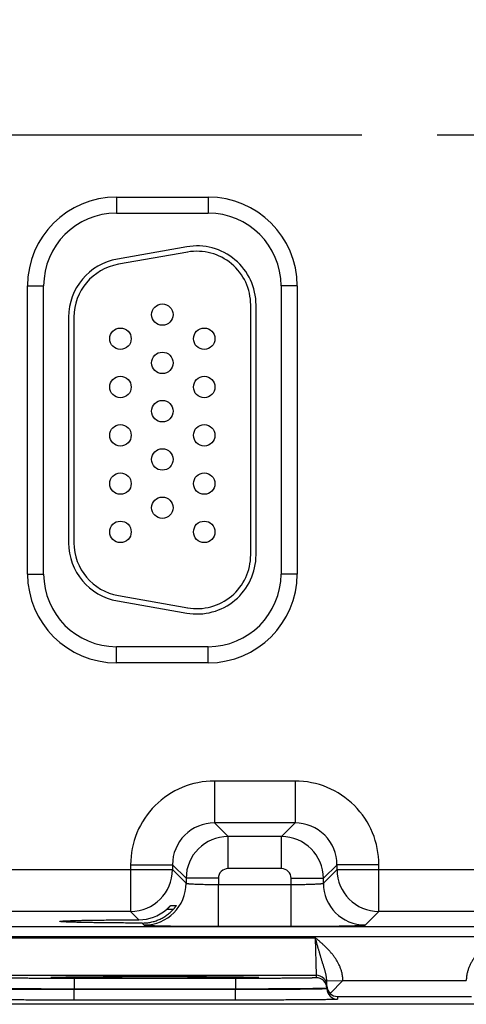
# Model space of a CAD drawing. Header units: inches. Extents: x 0 to 34, y 0 to 22.
# Tile 22 of 111: x 11.4 to 12.2, y 12.8 to 14.7. Entities that reach past the tile are written whole.
import ezdxf

# ---------------------------------------------------------------- set-up
doc = ezdxf.new("R2010")
doc.units = ezdxf.units.IN
doc.header["$LTSCALE"] = 1.87
doc.header["$MEASUREMENT"] = 0
doc.linetypes.add('CENTER', pattern=[0.6, 0.375, -0.075, 0.075, -0.075])
doc.layers.get('0').update_dxf_attribs({"linetype": 'CONTINUOUS'})
doc.layers.add('DETAIL', color=7, linetype='CONTINUOUS')
doc.layers.add('DIMENSIONS', color=7, linetype='CONTINUOUS')
doc.styles.get("Standard").update_dxf_attribs({"font": 'txt', "width": 0.8})
doc.dimstyles.new('DIMSTYLE_1', dxfattribs={"dimtxt": 0.125, "dimasz": 0.18, "dimexe": 0.125, "dimexo": 0.0625, "dimgap": 0.09, "dimtad": 0, "dimtih": 1, "dimtoh": 1, "dimzin": 4, "dimdsep": 46, "dimtxsty": 'STANDARD', "dimblk": '_FILLED', "dimblk1": '_FILLED', "dimblk2": '_FILLED', "dimcen": 0.09, "dimadec": 0, "dimazin": 0, "dimtp": 0.01, "dimtm": 0.01, "dimtfac": 1, "dimtofl": 0, "dimtmove": 0, "dimatfit": 3, "dimldrblk": '_FILLED', "dimfxl": 1, "dimtolj": 1, "dimtzin": 4, "dimarcsym": 0})

# ---------------------------------------------------------------- blocks, each defined once
blk = doc.blocks.new('*D23')
at = {"layer": 'DIMENSIONS', "color": 2, "linetype": 'CONTINUOUS'}
blk.add_line((13.0446, 14.5132), (13.0446, 16.9873), dxfattribs=at)
at = {"layer": 'DIMENSIONS', "color": 2, "linetype": 'CONTINUOUS', "insert": (12.9821, 17.0498), "char_height": 0.125, "width": 1.225, "attachment_point": 1, "rotation": 90, "line_spacing_factor": 0.9}
blk.add_mtext('5.81{\\Ftxt.shx;\\W1.000000;\\H0.125000; }[147.5]', dxfattribs=at)
blk = doc.blocks.new('_FILLED')
at = {"color": 0, "linetype": 'BYBLOCK'}
blk.add_solid([(0, 0), (-1, 0.174), (-1, -0.174)], dxfattribs=at)
blk = doc.blocks.new('*D24')
at = {"layer": 'DIMENSIONS', "color": 2, "linetype": 'CONTINUOUS'}
blk.add_line((16.7646, 14.5132), (16.7646, 16.9873), dxfattribs=at)
at = {"layer": 'DIMENSIONS', "color": 2, "linetype": 'CONTINUOUS', "insert": (16.7021, 17.0498), "char_height": 0.125, "width": 1.025, "attachment_point": 1, "rotation": 90, "line_spacing_factor": 0.9}
blk.add_mtext('9.53{\\Ftxt.shx;\\W1.000000;\\H0.125000; }[242]', dxfattribs=at)

msp = doc.modelspace()

# ---------------------------------------------------------------- linework, layer by layer
at = {"color": 7, "linetype": 'CONTINUOUS'}
for p, q in [((11.5641, 14.3353), (11.5641, 14.3053)), ((11.5641, 14.3353), (11.7351, 14.3353)), ((11.7351, 14.3353), (11.7351, 14.3053)), ((11.5641, 14.3053), (11.7351, 14.3053)), ((11.695, 14.2426), (11.566, 14.2199)), ((11.6968, 14.2328), (11.5678, 14.21)), ((11.3986, 13.6328), (11.3986, 14.1698)), ((11.3986, 14.1698), (11.4286, 14.1698)), ((11.4286, 13.6328), (11.4286, 14.1698)), ((11.8707, 14.1698), (11.8707, 13.6328)), ((11.9007, 14.1698), (11.8707, 14.1698)), ((11.9007, 14.1698), (11.9007, 13.6328)), ((11.8141, 13.6683), (11.8141, 14.1343)), ((11.8241, 13.6683), (11.8241, 14.1343)), ((11.4751, 14.1115), (11.4751, 13.691)), ((11.4851, 14.1115), (11.4851, 13.691)), ((11.3986, 13.6328), (11.4286, 13.6328)), ((11.9007, 13.6328), (11.8707, 13.6328)), ((11.566, 13.5827), (11.695, 13.5599)), ((11.5678, 13.5925), (11.6968, 13.5698)), ((11.5641, 13.4672), (11.5641, 13.4972)), ((11.7351, 13.4972), (11.5641, 13.4972)), ((11.7351, 13.4672), (11.7351, 13.4972)), ((11.7351, 13.4672), (11.5641, 13.4672)), ((11.8968, 13.2469), (11.7465, 13.2469)), ((11.7465, 13.2469), (11.7465, 13.1689)), ((11.8968, 13.2469), (11.8968, 13.1689)), ((11.7465, 13.1689), (11.7719, 13.1435)), ((11.8968, 13.1689), (11.7465, 13.1689)), ((11.8968, 13.1689), (11.8714, 13.1435)), ((11.8714, 13.1435), (11.7719, 13.1435)), ((11.7719, 13.0836), (11.7719, 13.1435)), ((11.8714, 13.0836), (11.8714, 13.1435)), ((11.5905, 13.0909), (11.6685, 13.0909)), ((11.5905, 13.0909), (11.5905, 13.0039)), ((11.6685, 13.0909), (11.6939, 13.0656)), ((11.6685, 13.0909), (11.6685, 13.0819)), ((11.9748, 13.0909), (11.9494, 13.0656)), ((12.0528, 13.0909), (11.9748, 13.0909)), ((11.9748, 13.0819), (11.9748, 13.0909)), ((12.0528, 13.0039), (12.0528, 13.0909)), ((11.0448, 13.0819), (11.6685, 13.0819)), ((11.6685, 13.0819), (11.6939, 13.0565)), ((11.8714, 13.0836), (11.7719, 13.0836)), ((11.9494, 13.0565), (11.9748, 13.0819)), ((11.9748, 13.0819), (12.5985, 13.0819)), ((11.7539, 13.0656), (11.6939, 13.0656)), ((11.6939, 13.0656), (11.6939, 13.0565)), ((11.7539, 13.0656), (11.7539, 13.0542)), ((11.7539, 13.0542), (11.8894, 13.0542)), ((11.7539, 12.9762), (11.7539, 13.0542)), ((11.8894, 13.0656), (11.9494, 13.0656)), ((11.8894, 13.0542), (11.8894, 13.0656)), ((11.8894, 12.9762), (11.8894, 13.0542)), ((11.9494, 13.0565), (11.9494, 13.0656)), ((11.6652, 13.0151), (11.6755, 13.0151)), ((11.5905, 13.0039), (11.1228, 13.0039)), ((11.6061, 12.9883), (11.5905, 13.0039)), ((11.6695, 13.0073), (11.6571, 13.0073)), ((12.0274, 12.9785), (12.0528, 13.0039)), ((12.5205, 13.0039), (12.0528, 13.0039)), ((10.2741, 12.9761), (17.6723, 12.9761)), ((11.4585, 12.9853), (11.4585, 12.9853)), ((11.6122, 12.9822), (11.6159, 12.9785)), ((11.7539, 12.9762), (11.8894, 12.9762)), ((10.2741, 12.9571), (17.6723, 12.9571)), ((11.3368, 12.9549), (11.9344, 12.9549)), ((11.9344, 12.9549), (11.936, 12.8849)), ((11.3353, 12.8849), (11.936, 12.8849)), ((11.936, 12.8849), (11.936, 12.8803)), ((11.4419, 12.8808), (11.4441, 12.881)), ((11.4442, 12.881), (11.4443, 12.881)), ((11.4443, 12.881), (11.4445, 12.881)), ((11.4445, 12.881), (11.4447, 12.8811)), ((11.4447, 12.8811), (11.445, 12.8811)), ((11.445, 12.8811), (11.4454, 12.8811)), ((11.4454, 12.8811), (11.446, 12.8811)), ((11.446, 12.8811), (11.4468, 12.8812)), ((11.4468, 12.8812), (11.4481, 12.8812)), ((11.4481, 12.8812), (11.4498, 12.8813)), ((11.4498, 12.8813), (11.4523, 12.8813)), ((11.4523, 12.8813), (11.4555, 12.8814)), ((11.4555, 12.8814), (11.4593, 12.8815)), ((11.4593, 12.8815), (11.464, 12.8816)), ((11.464, 12.8816), (11.4696, 12.8817)), ((11.4696, 12.8817), (11.4749, 12.8817)), ((11.4749, 12.8817), (11.481, 12.8818)), ((11.481, 12.8818), (11.488, 12.8819)), ((11.786, 12.8789), (11.4853, 12.8789)), ((11.4853, 12.8789), (11.4853, 12.8591)), ((11.488, 12.8819), (11.4963, 12.882)), ((11.4963, 12.882), (11.5064, 12.8821)), ((11.5064, 12.8821), (11.5156, 12.8821)), ((11.5156, 12.8821), (11.5264, 12.8822)), ((11.5264, 12.8822), (11.5397, 12.8823)), ((11.5397, 12.8823), (11.5499, 12.8823)), ((11.5499, 12.8823), (11.5612, 12.8824)), ((11.5612, 12.8824), (11.5731, 12.8824)), ((11.5731, 12.8824), (11.5852, 12.8824)), ((11.5852, 12.8824), (11.5975, 12.8824)), ((11.5975, 12.8824), (11.61, 12.8825)), ((11.61, 12.8825), (11.6225, 12.8825)), ((11.6225, 12.8825), (11.6351, 12.8825)), ((11.6351, 12.8825), (11.6477, 12.8825)), ((11.6477, 12.8825), (11.6603, 12.8825)), ((11.6603, 12.8825), (11.6727, 12.8825)), ((11.6727, 12.8825), (11.685, 12.8824)), ((11.685, 12.8824), (11.6971, 12.8824)), ((11.6971, 12.8824), (11.7089, 12.8824)), ((11.7089, 12.8824), (11.7204, 12.8823)), ((11.7204, 12.8823), (11.7316, 12.8823)), ((11.7316, 12.8823), (11.7423, 12.8822)), ((11.7423, 12.8822), (11.7526, 12.8821)), ((11.7526, 12.8821), (11.7624, 12.8821)), ((11.7624, 12.8821), (11.7717, 12.882)), ((11.7717, 12.882), (11.7797, 12.8819)), ((11.7797, 12.8819), (11.7863, 12.8819)), ((11.786, 12.8789), (11.786, 12.8591)), ((11.7863, 12.8819), (11.7944, 12.8818)), ((11.7944, 12.8818), (11.8008, 12.8817)), ((11.8008, 12.8817), (11.806, 12.8816)), ((11.806, 12.8816), (11.8102, 12.8815)), ((11.8102, 12.8815), (11.8136, 12.8815)), ((11.8136, 12.8815), (11.8173, 12.8814)), ((11.8173, 12.8814), (11.8202, 12.8813)), ((11.8202, 12.8813), (11.8224, 12.8812)), ((11.8224, 12.8812), (11.8238, 12.8812)), ((11.8238, 12.8812), (11.8248, 12.8811)), ((11.8248, 12.8811), (11.8257, 12.8811)), ((11.8257, 12.8811), (11.8261, 12.8811)), ((11.8261, 12.8811), (11.8265, 12.8811)), ((11.8265, 12.8811), (11.8267, 12.881)), ((11.8272, 12.881), (11.8294, 12.8808)), ((11.9558, 12.8747), (11.9857, 12.8752)), ((11.956, 12.8649), (11.9558, 12.8747)), ((11.956, 12.8649), (11.956, 12.8606)), ((11.956, 12.8649), (11.956, 12.8599)), ((11.962, 12.8511), (11.9858, 12.8753)), ((11.9858, 12.8753), (12.2155, 12.8753)), ((11.786, 12.8591), (11.4853, 12.8591)), ((11.4853, 12.8591), (11.4853, 12.8584)), ((11.786, 12.8584), (11.4853, 12.8584)), ((11.4853, 12.8386), (11.4853, 12.8584)), ((11.786, 12.8591), (11.786, 12.8584)), ((11.786, 12.8386), (11.786, 12.8584)), ((11.956, 12.8606), (11.956, 12.8599)), ((17.8766, 12.8308), (8.4532, 12.8308)), ((11.786, 12.8386), (11.4853, 12.8386)), ((11.976, 12.8453), (12.2253, 12.8453)), ((11.976, 12.8453), (11.976, 12.8402))]:
    msp.add_line(p, q, dxfattribs=at)
for points in [[(11.4441, 12.881), (11.4441, 12.881), (11.4441, 12.881), (11.4441, 12.881), (11.4442, 12.881)], [(11.8267, 12.881), (11.8269, 12.881), (11.827, 12.881), (11.8271, 12.881), (11.8271, 12.881), (11.8271, 12.881)]]:
    msp.add_lwpolyline(points, dxfattribs=at)
for centre in [(11.6496, 14.1163), (11.5716, 14.0713), (11.7276, 14.0713), (11.6496, 14.0263), (11.5716, 13.9813), (11.7276, 13.9813), (11.6496, 13.9363), (11.5716, 13.8913), (11.7276, 13.8913), (11.6496, 13.8463), (11.5716, 13.8013), (11.7276, 13.8013), (11.6496, 13.7563), (11.5716, 13.7113), (11.7276, 13.7113)]:
    msp.add_circle(centre, 0.02, dxfattribs=at)
for centre, radius, start, end in [((11.5641, 14.1698), 0.1655, 90, 180), ((11.7351, 14.1698), 0.1655, 0, 90), ((11.5641, 14.1698), 0.1355, 90, 180), ((11.7351, 14.1698), 0.1355, 0, 90), ((11.7141, 14.1343), 0.11, 0, 100), ((11.7141, 14.1343), 0.1, 0, 100), ((11.5851, 14.1115), 0.11, 100, 180), ((11.5851, 14.1115), 0.1, 100, 180), ((11.5851, 13.691), 0.11, 180, 260), ((11.5851, 13.691), 0.1, 180, 260), ((11.7141, 13.6683), 0.11, 260, 360), ((11.7141, 13.6683), 0.1, 260, 360), ((11.5641, 13.6328), 0.1655, 180, 270), ((11.5641, 13.6328), 0.1355, 180, 270), ((11.7351, 13.6328), 0.1655, 270, 360), ((11.7351, 13.6328), 0.1355, 270, 360), ((11.7465, 13.0909), 0.156, 89.9966, 180.0034), ((11.8968, 13.0909), 0.156, 359.9966, 90.0034), ((11.7464, 13.091), 0.0779, 89.9712, 180.0288), ((11.8968, 13.091), 0.0779, 359.9712, 90.0288), ((11.7719, 13.0655), 0.078, 90.0148, 179.9847), ((11.8714, 13.0655), 0.078, 0.0148, 89.9847), ((11.5905, 13.0819), 0.078, 270.0209, 359.9791), ((11.7719, 13.0656), 0.018, 89.9966, 180.0034), ((11.8714, 13.0656), 0.018, 359.9966, 90.0034), ((12.0528, 13.0819), 0.078, 180.0209, 269.9791), ((11.6159, 13.0566), 0.078, 270.0209, 359.9791), ((12.0274, 13.0566), 0.078, 180.0209, 269.9791), ((11.6058, 13.0669), 0.0786, 270.1955, 310.6953), ((11.936, 12.8649), 0.02, 1.0013, 90.0012), ((11.936, 12.8603), 0.02, 1.0013, 90.0012), ((11.9756, 12.8653), 0.0197, 181.0601, 226.228), ((11.976, 12.8602), 0.02, 181.0013, 270.0012), ((11.9762, 12.8655), 0.0202, 225.4064, 269.3134)]:
    msp.add_arc(centre, radius, start, end, dxfattribs=at)
for points, knots in [([(11.6939, 13.0565), (11.6939, 13.0565), (11.6939, 13.0565), (11.6939, 13.0564), (11.694, 13.0564), (11.694, 13.0564), (11.6941, 13.0563), (11.6943, 13.0563), (11.6944, 13.0562), (11.6947, 13.0562), (11.6949, 13.0561), (11.6952, 13.0561), (11.6955, 13.056), (11.696, 13.0559), (11.6967, 13.0558), (11.6977, 13.0557), (11.6988, 13.0556), (11.7, 13.0555), (11.7013, 13.0554), (11.7028, 13.0553), (11.7044, 13.0552), (11.7061, 13.0551), (11.7086, 13.055), (11.7119, 13.0548), (11.7163, 13.0547), (11.7209, 13.0546), (11.7259, 13.0544), (11.7312, 13.0543), (11.7367, 13.0543), (11.7423, 13.0542), (11.7481, 13.0542), (11.7519, 13.0542), (11.7539, 13.0542)], [0, 0, 0, 0, 0.001207, 0.001961, 0.002833, 0.003829, 0.004956, 0.00761, 0.010815, 0.014577, 0.018901, 0.023788, 0.029239, 0.035252, 0.048955, 0.064875, 0.082979, 0.103229, 0.125579, 0.14998, 0.176375, 0.204703, 0.2349, 0.300613, 0.372901, 0.451088, 0.534441, 0.622178, 0.713474, 0.807469, 0.903279, 1, 1, 1, 1]), ([(11.8894, 13.0542), (11.8914, 13.0542), (11.8952, 13.0542), (11.901, 13.0542), (11.9066, 13.0543), (11.9121, 13.0543), (11.9173, 13.0544), (11.9223, 13.0546), (11.927, 13.0547), (11.9314, 13.0548), (11.9347, 13.055), (11.9372, 13.0551), (11.9389, 13.0552), (11.9405, 13.0553), (11.942, 13.0554), (11.9433, 13.0555), (11.9445, 13.0556), (11.9456, 13.0557), (11.9465, 13.0558), (11.9473, 13.0559), (11.9478, 13.056), (11.9481, 13.0561), (11.9484, 13.0561), (11.9486, 13.0562), (11.9488, 13.0562), (11.949, 13.0563), (11.9492, 13.0563), (11.9492, 13.0564), (11.9493, 13.0564), (11.9493, 13.0564), (11.9494, 13.0565), (11.9494, 13.0565), (11.9494, 13.0565)], [0, 0, 0, 0, 0.096721, 0.192531, 0.286526, 0.377822, 0.465559, 0.548912, 0.627099, 0.699387, 0.7651, 0.795297, 0.823625, 0.85002, 0.874421, 0.896771, 0.917021, 0.935125, 0.951045, 0.964748, 0.970761, 0.976212, 0.981099, 0.985423, 0.989185, 0.99239, 0.995044, 0.996171, 0.997167, 0.998039, 0.998793, 1, 1, 1, 1]), ([(11.6571, 13.0073), (11.6576, 13.0078), (11.6583, 13.0084), (11.6593, 13.0093), (11.6599, 13.0099), (11.6606, 13.0105), (11.6613, 13.0112), (11.6619, 13.0118), (11.6625, 13.0124), (11.663, 13.0129), (11.6634, 13.0133), (11.6637, 13.0137), (11.664, 13.0139), (11.6642, 13.0141), (11.6644, 13.0143), (11.6645, 13.0145), (11.6647, 13.0147), (11.6648, 13.0148), (11.6649, 13.0149), (11.665, 13.015), (11.6651, 13.015), (11.6651, 13.0151), (11.6651, 13.0151), (11.6652, 13.0151), (11.6652, 13.0151), (11.6652, 13.0151), (11.6652, 13.0151), (11.6652, 13.0151), (11.6652, 13.0151)], [0, 0, 0, 0, 0.173069, 0.25813, 0.341741, 0.4235, 0.502943, 0.579537, 0.652667, 0.721616, 0.785552, 0.815343, 0.843507, 0.869898, 0.894362, 0.916736, 0.936847, 0.954515, 0.969555, 0.976033, 0.981784, 0.986788, 0.991023, 0.994469, 0.997113, 0.998946, 0.999565, 1, 1, 1, 1]), ([(11.6755, 13.0151), (11.6755, 13.0151), (11.6755, 13.0151), (11.6755, 13.0151), (11.6755, 13.0151), (11.6755, 13.0151), (11.6755, 13.0151), (11.6755, 13.0151), (11.6755, 13.0151), (11.6755, 13.0151), (11.6755, 13.0151), (11.6755, 13.015), (11.6755, 13.015), (11.6754, 13.0149), (11.6754, 13.0148), (11.6753, 13.0147), (11.6752, 13.0146), (11.6752, 13.0145), (11.675, 13.0143), (11.6748, 13.014), (11.6745, 13.0136), (11.6742, 13.0131), (11.6738, 13.0125), (11.6734, 13.012), (11.6729, 13.0114), (11.6724, 13.0108), (11.6719, 13.0101), (11.6713, 13.0095), (11.6706, 13.0086), (11.67, 13.0079), (11.6696, 13.0075)], [0, 0, 0, 0, 0.000305, 0.000608, 0.00102, 0.00159, 0.002336, 0.003265, 0.004379, 0.005679, 0.008833, 0.012721, 0.01733, 0.022647, 0.035344, 0.050685, 0.059306, 0.068538, 0.088769, 0.135831, 0.190836, 0.252811, 0.320858, 0.394158, 0.471968, 0.553616, 0.638495, 0.726053, 0.815791, 1, 1, 1, 1]), ([(11.6122, 12.9822), (11.6136, 12.9822), (11.6162, 12.9823), (11.6203, 12.9826), (11.6243, 12.9831), (11.6283, 12.9838), (11.6322, 12.9848), (11.6374, 12.9863), (11.6437, 12.9887), (11.6497, 12.9917), (11.6543, 12.9945), (11.6576, 12.9968), (11.6608, 12.9992), (11.6639, 13.0018), (11.6668, 13.0046), (11.6687, 13.0065), (11.6696, 13.0075)], [0, 0, 0, 0, 0.062323, 0.124811, 0.187429, 0.250137, 0.312899, 0.37568, 0.501127, 0.626327, 0.688819, 0.751218, 0.813527, 0.875752, 0.937904, 1, 1, 1, 1]), ([(11.4585, 12.9853), (11.4585, 12.9853), (11.4585, 12.9853), (11.4585, 12.9854), (11.4585, 12.9854), (11.4586, 12.9854), (11.4587, 12.9854), (11.4588, 12.9855), (11.4589, 12.9855), (11.4591, 12.9855), (11.4593, 12.9856), (11.4597, 12.9856), (11.4601, 12.9857), (11.4607, 12.9858), (11.4614, 12.9858), (11.4621, 12.9859), (11.4632, 12.986), (11.4649, 12.9861), (11.4671, 12.9862), (11.4696, 12.9864), (11.4724, 12.9865), (11.4756, 12.9866), (11.4791, 12.9867), (11.4828, 12.9869), (11.4869, 12.987), (11.4912, 12.9871), (11.4958, 12.9872), (11.5007, 12.9873), (11.5058, 12.9874), (11.5132, 12.9875), (11.5229, 12.9877), (11.5352, 12.9878), (11.5483, 12.988), (11.562, 12.9881), (11.5763, 12.9882), (11.5911, 12.9883), (11.6011, 12.9883), (11.6061, 12.9883)], [0, 0, 0, 0, 0.000271, 0.000441, 0.00064, 0.001129, 0.00175, 0.002505, 0.003398, 0.004429, 0.0056, 0.008361, 0.011682, 0.015562, 0.02, 0.024995, 0.030544, 0.043297, 0.058244, 0.075364, 0.09464, 0.116043, 0.139519, 0.165015, 0.192474, 0.221841, 0.253063, 0.286084, 0.32085, 0.357303, 0.434997, 0.518522, 0.607216, 0.70042, 0.797459, 0.897581, 1, 1, 1, 1]), ([(11.6122, 12.9822), (11.607, 12.9822), (11.5966, 12.9823), (11.5813, 12.9823), (11.5664, 12.9824), (11.5521, 12.9826), (11.5385, 12.9827), (11.5256, 12.9829), (11.5154, 12.983), (11.5078, 12.9831), (11.5024, 12.9832), (11.4973, 12.9834), (11.4925, 12.9835), (11.4879, 12.9836), (11.4837, 12.9837), (11.4798, 12.9838), (11.4761, 12.9839), (11.4728, 12.9841), (11.4699, 12.9842), (11.4673, 12.9843), (11.4653, 12.9844), (11.4639, 12.9845), (11.4629, 12.9846), (11.4621, 12.9847), (11.4613, 12.9847), (11.4607, 12.9848), (11.4602, 12.9849), (11.4598, 12.9849), (11.4596, 12.9849), (11.4594, 12.985), (11.4592, 12.985), (11.459, 12.985), (11.4589, 12.9851), (11.4587, 12.9851), (11.4586, 12.9851), (11.4586, 12.9852), (11.4585, 12.9852), (11.4585, 12.9852), (11.4585, 12.9852), (11.4585, 12.9853), (11.4585, 12.9853), (11.4585, 12.9853), (11.4585, 12.9853)], [0, 0, 0, 0, 0.101866, 0.20169, 0.298653, 0.391946, 0.480843, 0.564654, 0.642687, 0.67932, 0.714258, 0.747442, 0.778812, 0.808312, 0.835885, 0.861473, 0.885019, 0.906465, 0.925756, 0.942856, 0.957747, 0.964357, 0.970408, 0.975897, 0.980822, 0.985181, 0.988973, 0.990656, 0.992197, 0.993595, 0.994851, 0.995965, 0.996937, 0.997769, 0.998462, 0.999019, 0.999249, 0.999447, 0.999617, 0.999761, 0.999886, 1, 1, 1, 1]), ([(11.6159, 12.9785), (11.6159, 12.9785), (11.6159, 12.9785), (11.6159, 12.9785), (11.616, 12.9785), (11.6161, 12.9785), (11.6162, 12.9784), (11.6163, 12.9784), (11.6165, 12.9784), (11.6168, 12.9783), (11.6172, 12.9783), (11.6177, 12.9782), (11.6183, 12.9781), (11.619, 12.9781), (11.6197, 12.978), (11.6205, 12.978), (11.6214, 12.9779), (11.6228, 12.9778), (11.6247, 12.9777), (11.6272, 12.9776), (11.63, 12.9775), (11.633, 12.9774), (11.6364, 12.9773), (11.64, 12.9772), (11.644, 12.9771), (11.6481, 12.977), (11.6526, 12.977), (11.6589, 12.9768), (11.6674, 12.9767), (11.6782, 12.9766), (11.6897, 12.9765), (11.7018, 12.9764), (11.7144, 12.9763), (11.7273, 12.9762), (11.7405, 12.9762), (11.7494, 12.9762), (11.7539, 12.9762)], [0, 0, 0, 0, 0.000163, 0.000356, 0.000837, 0.001454, 0.002211, 0.003109, 0.004151, 0.006666, 0.009759, 0.013431, 0.01768, 0.022505, 0.027903, 0.033872, 0.040409, 0.047509, 0.063386, 0.081466, 0.101706, 0.124061, 0.148477, 0.174898, 0.203262, 0.233501, 0.265545, 0.299319, 0.371734, 0.450065, 0.533574, 0.621476, 0.712942, 0.807113, 0.9031, 1, 1, 1, 1]), ([(11.8894, 12.9762), (11.8939, 12.9762), (11.9028, 12.9762), (11.916, 12.9762), (11.9289, 12.9763), (11.9415, 12.9764), (11.9536, 12.9765), (11.9651, 12.9766), (11.9759, 12.9767), (11.9844, 12.9768), (11.9907, 12.977), (11.9951, 12.977), (11.9993, 12.9771), (12.0032, 12.9772), (12.0069, 12.9773), (12.0102, 12.9774), (12.0133, 12.9775), (12.0161, 12.9776), (12.0186, 12.9777), (12.0205, 12.9778), (12.0218, 12.9779), (12.0227, 12.978), (12.0236, 12.978), (12.0243, 12.9781), (12.025, 12.9781), (12.0256, 12.9782), (12.0261, 12.9783), (12.0265, 12.9783), (12.0268, 12.9784), (12.027, 12.9784), (12.0271, 12.9784), (12.0272, 12.9785), (12.0273, 12.9785), (12.0273, 12.9785), (12.0274, 12.9785), (12.0274, 12.9785), (12.0274, 12.9785)], [0, 0, 0, 0, 0.0969, 0.192887, 0.287058, 0.378524, 0.466426, 0.549935, 0.628266, 0.700681, 0.734455, 0.766499, 0.796738, 0.825102, 0.851523, 0.875939, 0.898294, 0.918534, 0.936614, 0.952491, 0.959591, 0.966128, 0.972097, 0.977495, 0.98232, 0.986569, 0.990241, 0.993334, 0.995849, 0.996891, 0.997789, 0.998546, 0.999163, 0.999644, 0.999837, 1, 1, 1, 1]), ([(11.9558, 12.8747), (11.9558, 12.8763), (11.9556, 12.8788), (11.9551, 12.8821), (11.9547, 12.8846), (11.9542, 12.887), (11.9536, 12.8894), (11.953, 12.8918), (11.9523, 12.8941), (11.9516, 12.8965), (11.9509, 12.8989), (11.9502, 12.9012), (11.9492, 12.9044), (11.9482, 12.9076), (11.9472, 12.9108), (11.9464, 12.9132), (11.9457, 12.9157), (11.9449, 12.9182), (11.9443, 12.9203), (11.9438, 12.922), (11.9434, 12.9232), (11.943, 12.9245), (11.9425, 12.9262), (11.9419, 12.9283), (11.9411, 12.9309), (11.9404, 12.9335), (11.9397, 12.9357), (11.9392, 12.9375), (11.9387, 12.9393), (11.9381, 12.9415), (11.9374, 12.9442), (11.9368, 12.9464), (11.9363, 12.9482), (11.9358, 12.95), (11.9352, 12.9522), (11.9347, 12.954), (11.9344, 12.9549)], [0, 0, 0, 0, 0.06052, 0.090458, 0.120222, 0.149858, 0.179405, 0.208912, 0.238416, 0.26796, 0.297585, 0.327322, 0.357205, 0.417528, 0.448006, 0.478718, 0.509678, 0.540892, 0.572365, 0.588196, 0.604089, 0.620044, 0.636061, 0.668279, 0.700729, 0.733393, 0.766255, 0.782755, 0.799298, 0.832499, 0.865834, 0.899278, 0.916033, 0.932805, 0.966389, 1, 1, 1, 1]), ([(11.9858, 12.8753), (11.9858, 12.8758), (11.9858, 12.8768), (11.9857, 12.8783), (11.9856, 12.8798), (11.9854, 12.8814), (11.9852, 12.8829), (11.985, 12.8844), (11.9847, 12.8859), (11.9843, 12.8879), (11.9838, 12.8904), (11.9827, 12.8943), (11.981, 12.8991), (11.979, 12.9038), (11.9771, 12.9075), (11.9756, 12.9101), (11.9741, 12.9128), (11.9725, 12.9154), (11.9707, 12.9179), (11.9689, 12.9204), (11.9671, 12.9228), (11.9652, 12.9252), (11.9632, 12.9275), (11.9612, 12.9298), (11.9591, 12.9321), (11.9563, 12.935), (11.9527, 12.9386), (11.9482, 12.9428), (11.9437, 12.9469), (11.9391, 12.9509), (11.936, 12.9536), (11.9344, 12.9549)], [0, 0, 0, 0, 0.015626, 0.031252, 0.046878, 0.062504, 0.07813, 0.093755, 0.109381, 0.125007, 0.156257, 0.187507, 0.249995, 0.312485, 0.343736, 0.374986, 0.406237, 0.437488, 0.468739, 0.49999, 0.531241, 0.562492, 0.593743, 0.624994, 0.656245, 0.687497, 0.749997, 0.812498, 0.874999, 0.9375, 1, 1, 1, 1]), ([(12.2668, 12.9549), (12.2638, 12.9523), (12.2591, 12.9483), (12.2531, 12.9428), (12.2486, 12.9386), (12.2443, 12.9343), (12.2408, 12.9306), (12.2381, 12.9275), (12.2361, 12.9252), (12.2342, 12.9228), (12.2323, 12.9204), (12.2305, 12.9179), (12.2288, 12.9154), (12.2272, 12.9128), (12.2256, 12.9101), (12.2241, 12.9075), (12.2223, 12.9038), (12.2203, 12.8991), (12.2186, 12.8943), (12.2175, 12.8904), (12.2169, 12.8879), (12.2165, 12.8859), (12.2163, 12.8844), (12.216, 12.8829), (12.2159, 12.8814), (12.2157, 12.8798), (12.2156, 12.8783), (12.2155, 12.8768), (12.2155, 12.8758), (12.2155, 12.8753)], [0, 0, 0, 0, 0.125001, 0.187502, 0.250003, 0.312504, 0.375004, 0.406255, 0.437506, 0.468757, 0.500008, 0.53126, 0.562511, 0.593762, 0.625012, 0.656263, 0.687514, 0.750004, 0.812492, 0.843742, 0.874992, 0.890618, 0.906244, 0.92187, 0.937496, 0.953122, 0.968748, 0.984374, 1, 1, 1, 1]), ([(11.4853, 12.8789), (11.4804, 12.8789), (11.4706, 12.879), (11.4561, 12.879), (11.4419, 12.879), (11.4281, 12.879), (11.4148, 12.8791), (11.4022, 12.8792), (11.3922, 12.8792), (11.3846, 12.8793), (11.3793, 12.8793), (11.3742, 12.8794), (11.3694, 12.8794), (11.3649, 12.8795), (11.3607, 12.8795), (11.3567, 12.8796), (11.3531, 12.8796), (11.3498, 12.8797), (11.3468, 12.8798), (11.3445, 12.8798), (11.3429, 12.8798), (11.3418, 12.8799), (11.3407, 12.8799), (11.3398, 12.8799), (11.339, 12.88), (11.3382, 12.88), (11.3375, 12.88), (11.3369, 12.8801), (11.3364, 12.8801), (11.3361, 12.8801), (11.3358, 12.8801), (11.3357, 12.8802), (11.3356, 12.8802), (11.3355, 12.8802), (11.3354, 12.8802), (11.3354, 12.8802), (11.3354, 12.8802), (11.3353, 12.8802), (11.3353, 12.8802), (11.3353, 12.8802), (11.3353, 12.8802), (11.3353, 12.8802), (11.3353, 12.8803)], [0, 0, 0, 0, 0.097998, 0.195053, 0.29023, 0.382613, 0.471311, 0.555471, 0.634282, 0.671442, 0.706984, 0.740823, 0.772877, 0.80307, 0.831327, 0.857582, 0.881771, 0.903837, 0.923725, 0.941388, 0.949372, 0.956785, 0.963621, 0.969877, 0.97555, 0.980635, 0.985131, 0.989034, 0.992342, 0.995055, 0.996187, 0.99717, 0.998004, 0.99869, 0.998977, 0.999227, 0.999441, 0.999618, 0.999761, 0.999819, 0.999869, 1, 1, 1, 1]), ([(11.8294, 12.8808), (11.8294, 12.8808), (11.8294, 12.8808), (11.8294, 12.8808), (11.8294, 12.8808), (11.8293, 12.8808), (11.8293, 12.8807), (11.8293, 12.8807), (11.8292, 12.8807), (11.8292, 12.8807), (11.8291, 12.8807), (11.829, 12.8807), (11.8288, 12.8807), (11.8286, 12.8806), (11.8284, 12.8806), (11.8282, 12.8806), (11.8278, 12.8806), (11.8272, 12.8805), (11.8265, 12.8805), (11.8256, 12.8805), (11.8246, 12.8804), (11.8235, 12.8804), (11.8223, 12.8803), (11.821, 12.8803), (11.8195, 12.8803), (11.818, 12.8802), (11.8163, 12.8802), (11.8139, 12.8801), (11.8106, 12.8801), (11.8063, 12.88), (11.8016, 12.8799), (11.7965, 12.8798), (11.7911, 12.8798), (11.7852, 12.8797), (11.779, 12.8797), (11.7725, 12.8796), (11.7656, 12.8795), (11.7558, 12.8795), (11.7429, 12.8794), (11.7266, 12.8793), (11.7095, 12.8792), (11.6917, 12.8792), (11.6733, 12.8791), (11.6546, 12.8791), (11.6356, 12.8791), (11.6167, 12.8791), (11.598, 12.8791), (11.5796, 12.8792), (11.5618, 12.8792), (11.5446, 12.8793), (11.5284, 12.8794), (11.5155, 12.8795), (11.5057, 12.8795), (11.4988, 12.8796), (11.4922, 12.8797), (11.486, 12.8797), (11.4802, 12.8798), (11.4747, 12.8798), (11.4696, 12.8799), (11.4649, 12.88), (11.4607, 12.8801), (11.4574, 12.8801), (11.4549, 12.8802), (11.4533, 12.8802), (11.4517, 12.8803), (11.4503, 12.8803), (11.449, 12.8803), (11.4478, 12.8804), (11.4467, 12.8804), (11.4457, 12.8805), (11.4448, 12.8805), (11.444, 12.8805), (11.4435, 12.8806), (11.4431, 12.8806), (11.4428, 12.8806), (11.4426, 12.8806), (11.4424, 12.8807), (11.4423, 12.8807), (11.4422, 12.8807), (11.4421, 12.8807), (11.442, 12.8807), (11.442, 12.8807), (11.442, 12.8807), (11.4419, 12.8808), (11.4419, 12.8808), (11.4419, 12.8808), (11.4419, 12.8808), (11.4419, 12.8808), (11.4419, 12.8808)], [0, 0, 0, 0, 0.000029, 0.000048, 0.00007, 0.000126, 0.000199, 0.00029, 0.000399, 0.000526, 0.000672, 0.001019, 0.00144, 0.001936, 0.002507, 0.003152, 0.003871, 0.005534, 0.007493, 0.009747, 0.012297, 0.015139, 0.018272, 0.021696, 0.025406, 0.029403, 0.033683, 0.038243, 0.048196, 0.059236, 0.071337, 0.084468, 0.098599, 0.113695, 0.129721, 0.146638, 0.164407, 0.182984, 0.22238, 0.264445, 0.308776, 0.354949, 0.402517, 0.451023, 0.5, 0.548977, 0.597482, 0.645051, 0.691223, 0.735555, 0.77762, 0.817015, 0.835593, 0.853361, 0.870279, 0.886305, 0.901401, 0.915532, 0.928663, 0.940764, 0.951804, 0.961757, 0.966317, 0.970597, 0.974594, 0.978304, 0.981728, 0.984861, 0.987703, 0.990253, 0.992507, 0.994466, 0.996129, 0.996848, 0.997493, 0.998064, 0.998559, 0.998981, 0.999328, 0.999474, 0.999601, 0.99971, 0.999801, 0.999874, 0.99993, 0.999952, 0.999971, 1, 1, 1, 1]), ([(11.4441, 12.881), (11.4443, 12.8811), (11.4448, 12.8811), (11.4459, 12.8811), (11.4475, 12.8812), (11.4498, 12.8813), (11.4524, 12.8813), (11.4553, 12.8814), (11.4586, 12.8815), (11.4623, 12.8815), (11.4678, 12.8816), (11.4756, 12.8817), (11.4858, 12.8819), (11.4972, 12.882), (11.5097, 12.8821), (11.5232, 12.8822), (11.5428, 12.8823), (11.569, 12.8824), (11.6018, 12.8825), (11.6356, 12.8825), (11.6695, 12.8825), (11.7023, 12.8824), (11.7284, 12.8823), (11.7481, 12.8822), (11.7616, 12.8821), (11.7741, 12.882), (11.7855, 12.8819), (11.7957, 12.8817), (11.8034, 12.8816), (11.809, 12.8815), (11.8126, 12.8815), (11.8159, 12.8814), (11.8189, 12.8813), (11.8215, 12.8813), (11.8237, 12.8812), (11.8253, 12.8811), (11.8264, 12.8811), (11.8269, 12.8811), (11.8272, 12.881)], [0, 0, 0, 0, 0.001812, 0.003868, 0.00871, 0.014518, 0.021281, 0.028987, 0.03762, 0.047164, 0.0576, 0.08106, 0.107814, 0.137654, 0.170348, 0.205637, 0.243241, 0.324199, 0.410683, 0.499973, 0.589263, 0.67575, 0.756713, 0.79432, 0.829613, 0.862311, 0.892155, 0.918914, 0.942378, 0.952817, 0.962363, 0.970999, 0.978708, 0.985473, 0.991284, 0.996129, 0.998187, 1, 1, 1, 1]), ([(11.936, 12.8803), (11.936, 12.8802), (11.936, 12.8802), (11.936, 12.8802), (11.9359, 12.8802), (11.9359, 12.8802), (11.9359, 12.8802), (11.9359, 12.8802), (11.9358, 12.8802), (11.9358, 12.8802), (11.9357, 12.8802), (11.9356, 12.8802), (11.9354, 12.8801), (11.9352, 12.8801), (11.9348, 12.8801), (11.9343, 12.8801), (11.9337, 12.88), (11.9331, 12.88), (11.9323, 12.88), (11.9315, 12.8799), (11.9305, 12.8799), (11.9295, 12.8799), (11.9284, 12.8798), (11.9267, 12.8798), (11.9245, 12.8798), (11.9215, 12.8797), (11.9182, 12.8796), (11.9145, 12.8796), (11.9106, 12.8795), (11.9064, 12.8795), (11.9018, 12.8794), (11.897, 12.8794), (11.892, 12.8793), (11.8866, 12.8793), (11.8791, 12.8792), (11.8691, 12.8792), (11.8565, 12.8791), (11.8432, 12.879), (11.8294, 12.879), (11.8152, 12.879), (11.8007, 12.879), (11.7909, 12.8789), (11.786, 12.8789)], [0, 0, 0, 0, 0.000131, 0.000181, 0.000239, 0.000382, 0.000559, 0.000773, 0.001023, 0.00131, 0.001996, 0.00283, 0.003813, 0.004945, 0.007658, 0.010966, 0.014869, 0.019365, 0.02445, 0.030123, 0.036379, 0.043215, 0.050628, 0.058612, 0.076275, 0.096163, 0.118229, 0.142418, 0.168673, 0.19693, 0.227123, 0.259177, 0.293016, 0.328558, 0.365718, 0.444529, 0.528689, 0.617387, 0.70977, 0.804947, 0.902002, 1, 1, 1, 1]), ([(11.4853, 12.8591), (11.4797, 12.8591), (11.4687, 12.8592), (11.4522, 12.8592), (11.4361, 12.8593), (11.4204, 12.8593), (11.4054, 12.8594), (11.3911, 12.8595), (11.3798, 12.8596), (11.3712, 12.8596), (11.3652, 12.8597), (11.3594, 12.8598), (11.354, 12.8598), (11.3488, 12.8599), (11.344, 12.8599), (11.3396, 12.86), (11.3355, 12.86), (11.3317, 12.8601), (11.3288, 12.8601), (11.3267, 12.8602), (11.3253, 12.8602), (11.3239, 12.8602), (11.3226, 12.8603), (11.3215, 12.8603), (11.3204, 12.8603), (11.3195, 12.8603), (11.3186, 12.8604), (11.3178, 12.8604), (11.3172, 12.8604), (11.3167, 12.8605), (11.3163, 12.8605), (11.3161, 12.8605), (11.3159, 12.8605), (11.3158, 12.8605), (11.3156, 12.8605), (11.3155, 12.8605), (11.3154, 12.8606), (11.3154, 12.8606), (11.3154, 12.8606), (11.3153, 12.8606), (11.3153, 12.8606), (11.3153, 12.8606), (11.3153, 12.8606), (11.3153, 12.8606), (11.3153, 12.8606), (11.3153, 12.8606)], [0, 0, 0, 0, 0.098003, 0.195063, 0.290244, 0.382632, 0.471334, 0.555498, 0.634313, 0.671474, 0.707018, 0.740859, 0.772915, 0.803109, 0.831369, 0.857625, 0.881816, 0.903883, 0.923772, 0.932885, 0.941436, 0.949421, 0.956833, 0.96367, 0.969926, 0.975599, 0.980684, 0.985178, 0.98908, 0.992387, 0.993817, 0.995097, 0.996228, 0.99721, 0.998042, 0.998724, 0.99901, 0.999258, 0.999469, 0.999644, 0.999782, 0.999885, 0.999924, 0.999955, 1, 1, 1, 1]), ([(11.4853, 12.8584), (11.4797, 12.8584), (11.4686, 12.8584), (11.4522, 12.8584), (11.4361, 12.8584), (11.4204, 12.8584), (11.4054, 12.8584), (11.3911, 12.8585), (11.3798, 12.8586), (11.3712, 12.8586), (11.3652, 12.8587), (11.3594, 12.8587), (11.354, 12.8588), (11.3488, 12.8589), (11.344, 12.8589), (11.3396, 12.859), (11.3355, 12.8591), (11.3317, 12.8591), (11.3283, 12.8592), (11.3258, 12.8593), (11.3239, 12.8593), (11.3226, 12.8594), (11.3215, 12.8594), (11.3204, 12.8594), (11.3194, 12.8595), (11.3186, 12.8595), (11.3178, 12.8596), (11.3171, 12.8596), (11.3167, 12.8597), (11.3163, 12.8597), (11.3161, 12.8597), (11.3159, 12.8597), (11.3157, 12.8597), (11.3156, 12.8598), (11.3155, 12.8598), (11.3154, 12.8598), (11.3154, 12.8598), (11.3154, 12.8598), (11.3153, 12.8598), (11.3153, 12.8599), (11.3153, 12.8599), (11.3153, 12.8599), (11.3153, 12.8599), (11.3153, 12.8599)], [0, 0, 0, 0, 0.097991, 0.19504, 0.290211, 0.382588, 0.471281, 0.555436, 0.634242, 0.671399, 0.706939, 0.740776, 0.772828, 0.803018, 0.831273, 0.857526, 0.881713, 0.903776, 0.923663, 0.941325, 0.949308, 0.95672, 0.963556, 0.969813, 0.975485, 0.980571, 0.985068, 0.988972, 0.992282, 0.993714, 0.994997, 0.996131, 0.997117, 0.997954, 0.998643, 0.998932, 0.999185, 0.999402, 0.999583, 0.99973, 0.999845, 0.999931, 1, 1, 1, 1]), ([(11.956, 12.8606), (11.956, 12.8606), (11.956, 12.8606), (11.956, 12.8606), (11.956, 12.8606), (11.9559, 12.8606), (11.9559, 12.8606), (11.9559, 12.8606), (11.9559, 12.8606), (11.9558, 12.8606), (11.9557, 12.8605), (11.9556, 12.8605), (11.9555, 12.8605), (11.9553, 12.8605), (11.9551, 12.8605), (11.9549, 12.8605), (11.9546, 12.8605), (11.9541, 12.8604), (11.9534, 12.8604), (11.9527, 12.8604), (11.9518, 12.8603), (11.9508, 12.8603), (11.9498, 12.8603), (11.9486, 12.8603), (11.9474, 12.8602), (11.946, 12.8602), (11.9446, 12.8602), (11.9424, 12.8601), (11.9395, 12.8601), (11.9358, 12.86), (11.9317, 12.86), (11.9272, 12.8599), (11.9224, 12.8599), (11.9173, 12.8598), (11.9118, 12.8598), (11.9061, 12.8597), (11.9001, 12.8596), (11.8915, 12.8596), (11.8801, 12.8595), (11.8659, 12.8594), (11.8508, 12.8593), (11.8352, 12.8593), (11.8191, 12.8592), (11.8026, 12.8592), (11.7916, 12.8591), (11.786, 12.8591)], [0, 0, 0, 0, 0.000045, 0.000076, 0.000115, 0.000218, 0.000356, 0.000531, 0.000742, 0.00099, 0.001276, 0.001958, 0.00279, 0.003772, 0.004902, 0.006183, 0.007613, 0.01092, 0.014821, 0.019316, 0.024401, 0.030074, 0.03633, 0.043166, 0.050579, 0.058563, 0.067115, 0.076228, 0.096117, 0.118184, 0.142374, 0.168631, 0.19689, 0.227084, 0.25914, 0.292981, 0.328525, 0.365687, 0.444502, 0.528666, 0.617368, 0.709755, 0.804937, 0.901997, 1, 1, 1, 1]), ([(11.956, 12.8599), (11.956, 12.8599), (11.956, 12.8599), (11.956, 12.8599), (11.956, 12.8599), (11.9559, 12.8598), (11.9559, 12.8598), (11.9559, 12.8598), (11.9558, 12.8598), (11.9558, 12.8598), (11.9557, 12.8598), (11.9555, 12.8597), (11.9554, 12.8597), (11.9552, 12.8597), (11.9549, 12.8597), (11.9546, 12.8597), (11.9541, 12.8596), (11.9535, 12.8596), (11.9527, 12.8595), (11.9518, 12.8595), (11.9509, 12.8594), (11.9498, 12.8594), (11.9486, 12.8594), (11.9474, 12.8593), (11.9455, 12.8593), (11.9429, 12.8592), (11.9395, 12.8591), (11.9358, 12.8591), (11.9317, 12.859), (11.9272, 12.8589), (11.9224, 12.8589), (11.9173, 12.8588), (11.9119, 12.8587), (11.9061, 12.8587), (11.9001, 12.8586), (11.8915, 12.8586), (11.8801, 12.8585), (11.8659, 12.8584), (11.8509, 12.8584), (11.8352, 12.8584), (11.8191, 12.8584), (11.8026, 12.8584), (11.7916, 12.8584), (11.786, 12.8584)], [0, 0, 0, 0, 0.000069, 0.000155, 0.00027, 0.000417, 0.000598, 0.000815, 0.001068, 0.001357, 0.002046, 0.002883, 0.003869, 0.005003, 0.006286, 0.007718, 0.011028, 0.014932, 0.019429, 0.024515, 0.030187, 0.036444, 0.04328, 0.050692, 0.058675, 0.076337, 0.096224, 0.118287, 0.142474, 0.168727, 0.196982, 0.227172, 0.259224, 0.293061, 0.3286, 0.365758, 0.444564, 0.528719, 0.617412, 0.709789, 0.80496, 0.902009, 1, 1, 1, 1]), ([(11.4853, 12.8386), (11.479, 12.8386), (11.4667, 12.8386), (11.4483, 12.8386), (11.4303, 12.8386), (11.4128, 12.8387), (11.396, 12.8388), (11.38, 12.8389), (11.3674, 12.8389), (11.3578, 12.839), (11.351, 12.8391), (11.3446, 12.8391), (11.3385, 12.8392), (11.3328, 12.8392), (11.3274, 12.8393), (11.3224, 12.8394), (11.3178, 12.8394), (11.3137, 12.8395), (11.3104, 12.8396), (11.308, 12.8396), (11.3064, 12.8397), (11.3049, 12.8397), (11.3035, 12.8398), (11.3022, 12.8398), (11.301, 12.8398), (11.2999, 12.8399), (11.299, 12.8399), (11.2981, 12.8399), (11.2974, 12.84), (11.2967, 12.84), (11.2963, 12.8401), (11.296, 12.8401), (11.2958, 12.8401), (11.2956, 12.8401), (11.2955, 12.8401), (11.2955, 12.8402), (11.2954, 12.8402), (11.2954, 12.8402), (11.2953, 12.8402), (11.2953, 12.8402), (11.2953, 12.8402), (11.2953, 12.8402), (11.2953, 12.8402), (11.2953, 12.8402)], [0, 0, 0, 0, 0.097998, 0.195053, 0.29023, 0.382613, 0.471311, 0.555471, 0.634282, 0.671442, 0.706984, 0.740823, 0.772877, 0.80307, 0.831327, 0.857582, 0.881771, 0.903837, 0.923725, 0.932837, 0.941388, 0.949372, 0.956785, 0.963621, 0.969877, 0.97555, 0.980635, 0.985131, 0.989034, 0.992342, 0.995055, 0.996187, 0.99717, 0.998004, 0.99869, 0.998977, 0.999227, 0.999441, 0.999618, 0.999761, 0.999819, 0.999869, 1, 1, 1, 1]), ([(11.976, 12.8402), (11.976, 12.8402), (11.976, 12.8402), (11.976, 12.8402), (11.9759, 12.8402), (11.9759, 12.8402), (11.9759, 12.8402), (11.9759, 12.8402), (11.9758, 12.8402), (11.9757, 12.8401), (11.9756, 12.8401), (11.9755, 12.8401), (11.9753, 12.8401), (11.975, 12.8401), (11.9745, 12.84), (11.9739, 12.84), (11.9732, 12.8399), (11.9723, 12.8399), (11.9713, 12.8399), (11.9703, 12.8398), (11.9691, 12.8398), (11.9678, 12.8398), (11.9664, 12.8397), (11.9648, 12.8397), (11.9632, 12.8396), (11.9608, 12.8396), (11.9576, 12.8395), (11.9534, 12.8394), (11.9488, 12.8394), (11.9438, 12.8393), (11.9385, 12.8392), (11.9327, 12.8392), (11.9267, 12.8391), (11.9202, 12.8391), (11.9135, 12.839), (11.9039, 12.8389), (11.8912, 12.8389), (11.8753, 12.8388), (11.8585, 12.8387), (11.841, 12.8386), (11.823, 12.8386), (11.8046, 12.8386), (11.7922, 12.8386), (11.786, 12.8386)], [0, 0, 0, 0, 0.000131, 0.000181, 0.000239, 0.000382, 0.000559, 0.000773, 0.001023, 0.00131, 0.001996, 0.00283, 0.003813, 0.004945, 0.007658, 0.010966, 0.014869, 0.019365, 0.02445, 0.030123, 0.036379, 0.043215, 0.050628, 0.058612, 0.067163, 0.076275, 0.096163, 0.118229, 0.142418, 0.168673, 0.19693, 0.227123, 0.259177, 0.293016, 0.328558, 0.365718, 0.444529, 0.528689, 0.617387, 0.70977, 0.804947, 0.902002, 1, 1, 1, 1])]:
    msp.add_open_spline(points, degree=3, knots=knots, dxfattribs=at)
at = {"layer": 'DETAIL', "color": 2, "linetype": 'CENTER'}
msp.add_line((11.32, 14.4514), (16.6377, 14.4505), dxfattribs=at)

# ---------------------------------------------------------------- dimensions: what is measured, and where the dimension line sits
at = {"layer": 'DIMENSIONS', "color": 2, "linetype": 'CONTINUOUS'}
for feature_location, picture, middle in [((13.0446, 14.5132), '*D23', (13.0446, 17.6623)), ((16.7646, 14.5132), '*D24', (16.7646, 17.5623))]:
    dim = msp.add_ordinate_dim(feature_location=feature_location, offset=(0, 2.474), dtype=1, origin=(7.2365, 14.4507), dimstyle='DIMSTYLE_1', override={"dimtad": 1, "dimtih": 0, "dimtoh": 0}, dxfattribs=at)
    dim.commit()
    dim.dimension.update_dxf_attribs({"geometry": picture, "text_midpoint": middle})

doc.saveas('drawing.dxf')
